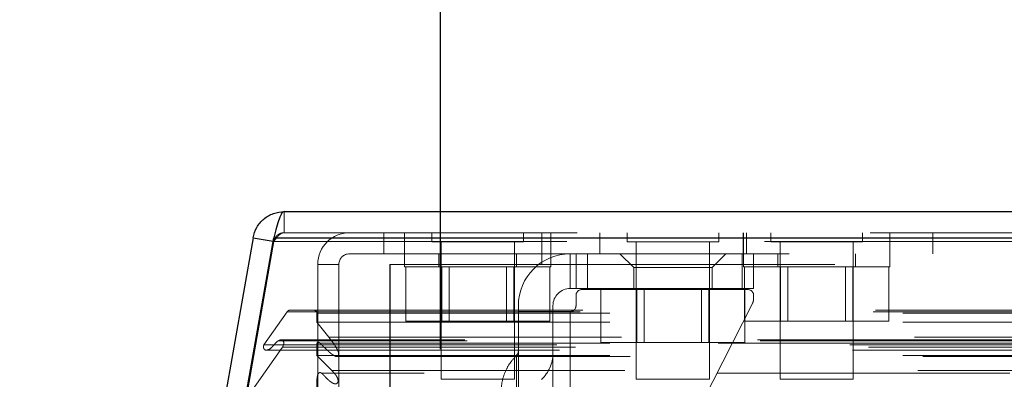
# Model space of a CAD drawing. Header units: inches. Extents: x 0.2 to 10.8, y 0.2 to 8.2.
# Tile 6 of 86: x 2.589 to 2.925, y 2.182 to 2.304. Entities that reach past the tile are written whole.
import ezdxf

# ---------------------------------------------------------------- set-up
doc = ezdxf.new("R2010")
doc.units = ezdxf.units.IN
doc.header["$MEASUREMENT"] = 0
doc.linetypes.add('HIDDEN', pattern=[0.07500000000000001, 0.05, -0.025])
doc.layers.add('DIMENSIONS', color=140, linetype='Continuous')
doc.layers.add('SLD-0', color=179, linetype='Continuous')
doc.styles.add('SLDTEXTSTYLE0', font='TXT', dxfattribs={"width": 0.7})
doc.dimstyles.new('SLDDIMSTYLE0', dxfattribs={"dimtxt": 0.0849609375, "dimasz": 0.13, "dimexe": 0, "dimexo": 0.0625, "dimgap": 0.021240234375, "dimtad": 0, "dimtih": 1, "dimtoh": 1, "dimlfac": 10, "dimrnd": 1e-09, "dimzin": 12, "dimdsep": 46, "dimtxsty": 'SLDTEXTSTYLE0', "dimsah": 1, "dimcen": 0.09, "dimadec": 0, "dimazin": 3, "dimtfac": 1, "dimtofl": 0, "dimtmove": 0, "dimatfit": 3, "dimfxl": 0, "dimfrac": 2, "dimtolj": 1, "dimtzin": 12, "dimarcsym": 0})
doc.dimstyles.new('SLDDIMSTYLE1', dxfattribs={"dimtxt": 0.0849609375, "dimasz": 0.13, "dimexe": 0, "dimexo": 0.0625, "dimgap": 0.021240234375, "dimtad": 0, "dimtih": 1, "dimtoh": 1, "dimlfac": 10, "dimrnd": 1e-09, "dimzin": 12, "dimdsep": 46, "dimtxsty": 'SLDTEXTSTYLE0', "dimsah": 1, "dimcen": 0.09, "dimadec": 0, "dimazin": 3, "dimtfac": 1, "dimtmove": 0, "dimatfit": 0, "dimfxl": 0, "dimfrac": 2, "dimtolj": 1, "dimtzin": 12, "dimarcsym": 0})

# ---------------------------------------------------------------- blocks, each defined once
blk = doc.blocks.new('_D_22')
at = {"layer": 'DIMENSIONS'}
for p, q in [((2.482433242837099, 2.152686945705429), (2.482433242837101, 2.402686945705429)), ((2.593097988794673, 2.152686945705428), (2.3574332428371, 2.152686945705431)), ((2.616021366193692, 1.960620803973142), (2.357433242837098, 1.960620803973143)), ((2.482433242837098, 1.741960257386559), (2.482433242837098, 1.960620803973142)), ((1.952028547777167, 1.741960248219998), (1.923498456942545, 1.741960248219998)), ((1.923498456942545, 1.741960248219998), (1.923498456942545, 1.606929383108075)), ((2.204497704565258, 1.741960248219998), (2.23302779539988, 1.741960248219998)), ((2.23302779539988, 1.741960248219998), (2.23302779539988, 1.606929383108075)), ((2.357689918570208, 1.741960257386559), (2.482433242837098, 1.741960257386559)), ((1.923498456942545, 1.606929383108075), (1.952028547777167, 1.606929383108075)), ((2.23302779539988, 1.606929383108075), (2.204497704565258, 1.606929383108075))]:
    blk.add_line(p, q, dxfattribs=at)
for points in [[(2.482433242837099, 2.152686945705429), (2.5024332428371, 2.282686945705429), (2.4624332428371, 2.282686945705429)], [(2.482433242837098, 1.960620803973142), (2.462433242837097, 1.830620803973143), (2.502433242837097, 1.830620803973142)]]:
    blk.add_solid(points, dxfattribs=at)
at = {"layer": 'DIMENSIONS', "char_height": 0.08333333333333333, "attachment_point": 1, "style": 'SLDTEXTSTYLE0'}
for s, insert in [('1.92', (1.952028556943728, 1.868402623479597)), ('48.8', (1.952028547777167, 1.714351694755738))]:
    blk.add_mtext(s, dxfattribs=dict(at, insert=insert))
blk = doc.blocks.new('_D_25')
at = {"layer": 'DIMENSIONS'}
for p, q in [((2.73250681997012, 2.191886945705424), (2.73250681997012, 2.691556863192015)), ((4.48630681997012, 2.191886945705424), (4.48630681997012, 2.691556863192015)), ((3.486450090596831, 2.646032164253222), (3.457919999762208, 2.646032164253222)), ((3.457919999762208, 2.646032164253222), (3.457919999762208, 2.511001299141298)), ((3.809598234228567, 2.646032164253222), (3.83812832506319, 2.646032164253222)), ((3.83812832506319, 2.646032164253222), (3.83812832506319, 2.511001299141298)), ((2.73250681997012, 2.566556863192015), (3.143037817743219, 2.566556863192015)), ((4.48630681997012, 2.566556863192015), (4.153010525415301, 2.566556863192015)), ((3.457919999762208, 2.511001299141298), (3.486450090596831, 2.511001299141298)), ((3.83812832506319, 2.511001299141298), (3.809598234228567, 2.511001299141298))]:
    blk.add_line(p, q, dxfattribs=at)
for points in [[(2.73250681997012, 2.566556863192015), (2.86250681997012, 2.546556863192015), (2.86250681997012, 2.586556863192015)], [(4.48630681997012, 2.566556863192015), (4.35630681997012, 2.586556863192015), (4.35630681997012, 2.546556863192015)]]:
    blk.add_solid(points, dxfattribs=at)
at = {"layer": 'DIMENSIONS', "char_height": 0.08333333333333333, "attachment_point": 1, "style": 'SLDTEXTSTYLE0'}
for s, insert in [('17.54', (3.48645008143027, 2.772474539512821)), ('445.5', (3.486450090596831, 2.618423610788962)), ('INSIDE OPENING', (3.162067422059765, 2.464372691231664))]:
    blk.add_mtext(s, dxfattribs=dict(at, insert=insert))

msp = doc.modelspace()

# ---------------------------------------------------------------- linework, layer by layer
at = {"layer": 'SLD-0', "linetype": 'Continuous', "lineweight": 25}
for p, q in [((2.679203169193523, 2.238800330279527), (4.539561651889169, 2.238800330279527)), ((2.668567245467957, 2.229875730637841), (2.657665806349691, 2.168050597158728)), ((2.664767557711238, 2.168050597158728), (2.675668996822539, 2.229875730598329)), ((2.668567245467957, 2.229875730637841), (2.675454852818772, 2.228661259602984)), ((2.675668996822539, 2.229875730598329), (4.543095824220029, 2.22987573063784))]:
    msp.add_line(p, q, dxfattribs=at)
at = {"layer": 'SLD-0', "linetype": 'HIDDEN', "lineweight": 18}
for p, q in [((2.679203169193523, 2.231600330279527), (2.679203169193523, 2.238800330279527)), ((2.675657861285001, 2.228625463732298), (2.664756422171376, 2.166800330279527)), ((2.664767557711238, 2.166800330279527), (2.675668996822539, 2.228625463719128)), ((2.675454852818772, 2.228661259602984), (2.675657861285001, 2.228625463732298)), ((2.675668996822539, 2.229875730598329), (2.675668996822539, 2.228625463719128)), ((4.543095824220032, 2.229875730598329), (2.675668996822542, 2.22987573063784)), ((2.675668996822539, 2.228625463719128), (4.543095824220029, 2.228625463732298)), ((4.543095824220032, 2.228625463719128), (2.675668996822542, 2.228625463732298)), ((2.679203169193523, 2.231600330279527), (4.539561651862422, 2.231600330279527)), ((2.713165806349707, 2.224400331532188), (2.713165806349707, 2.231600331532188)), ((2.720265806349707, 2.231600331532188), (2.720265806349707, 2.224400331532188)), ((2.729640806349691, 2.231600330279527), (2.729640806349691, 2.228475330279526)), ((2.760890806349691, 2.228475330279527), (2.760890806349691, 2.231600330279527)), ((2.767099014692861, 2.220800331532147), (2.76709901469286, 2.231600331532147)), ((2.767165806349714, 2.224400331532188), (2.767165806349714, 2.231600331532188)), ((2.770265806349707, 2.224400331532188), (2.770265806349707, 2.231600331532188)), ((2.786965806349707, 2.231600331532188), (2.786965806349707, 2.224400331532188)), ((2.796257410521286, 2.231600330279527), (2.796257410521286, 2.228475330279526)), ((2.827507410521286, 2.228475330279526), (2.827507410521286, 2.231600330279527)), ((2.83589901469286, 2.231600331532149), (2.83589901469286, 2.224400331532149)), ((2.835965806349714, 2.231600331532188), (2.835965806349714, 2.224400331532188)), ((2.836965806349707, 2.224400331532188), (2.836965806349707, 2.231600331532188)), ((2.845340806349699, 2.231600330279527), (2.845340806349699, 2.228475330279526)), ((2.876590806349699, 2.228475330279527), (2.876590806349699, 2.231600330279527)), ((2.88589901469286, 2.22440033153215), (2.88589901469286, 2.23160033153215)), ((2.885965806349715, 2.224400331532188), (2.885965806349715, 2.231600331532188)), ((2.900665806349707, 2.224400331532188), (2.900665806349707, 2.231600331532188)), ((2.729640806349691, 2.228475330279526), (2.760890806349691, 2.228475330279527)), ((2.732765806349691, 2.228475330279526), (2.732765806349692, 2.181600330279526)), ((2.757765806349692, 2.181600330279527), (2.757765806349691, 2.228475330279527)), ((2.796257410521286, 2.228475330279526), (2.827507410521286, 2.228475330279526)), ((2.799382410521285, 2.228475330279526), (2.799382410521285, 2.181600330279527)), ((2.824382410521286, 2.181600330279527), (2.824382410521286, 2.228475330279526)), ((2.845340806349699, 2.228475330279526), (2.876590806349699, 2.228475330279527)), ((2.848465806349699, 2.228475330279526), (2.848465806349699, 2.181600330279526)), ((2.873465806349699, 2.181600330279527), (2.873465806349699, 2.228475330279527)), ((2.701465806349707, 2.224400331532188), (2.713165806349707, 2.224400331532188)), ((2.713165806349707, 2.224400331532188), (2.767099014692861, 2.224400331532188)), ((2.720265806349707, 2.224400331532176), (2.720265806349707, 2.219900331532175)), ((2.732015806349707, 2.224400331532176), (2.732015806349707, 2.219900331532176)), ((2.758515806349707, 2.219900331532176), (2.758515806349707, 2.224400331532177)), ((4.451599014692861, 2.224400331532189), (2.767099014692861, 2.224400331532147)), ((2.767165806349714, 2.220800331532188), (2.767165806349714, 2.224400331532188)), ((2.770265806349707, 2.219900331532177), (2.770265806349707, 2.224400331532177)), ((2.776843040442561, 2.224400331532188), (2.776843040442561, 2.212589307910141)), ((2.776843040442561, 2.212589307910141), (2.776843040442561, 2.224400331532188)), ((2.776843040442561, 2.224400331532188), (2.776843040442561, 2.212589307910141)), ((2.776843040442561, 2.212589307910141), (2.776843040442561, 2.224400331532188)), ((2.778811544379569, 2.224400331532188), (2.778811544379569, 2.212589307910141)), ((2.782748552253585, 2.224400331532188), (2.782748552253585, 2.212589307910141)), ((2.782748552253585, 2.224400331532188), (2.782748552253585, 2.212589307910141)), ((2.782748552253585, 2.224400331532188), (2.782748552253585, 2.212589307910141)), ((2.782748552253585, 2.224400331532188), (2.782748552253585, 2.212589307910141)), ((2.793772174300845, 2.224400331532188), (2.798496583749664, 2.219675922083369)), ((2.825268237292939, 2.219675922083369), (2.829992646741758, 2.224400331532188)), ((2.835504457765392, 2.224400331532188), (2.835504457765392, 2.212589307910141)), ((2.835504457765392, 2.224400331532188), (2.835504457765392, 2.212589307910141)), ((2.835504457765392, 2.224400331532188), (2.835504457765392, 2.212589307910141)), ((2.835504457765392, 2.224400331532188), (2.835504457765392, 2.212589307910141)), ((2.835965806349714, 2.224400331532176), (2.835965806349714, 2.219900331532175)), ((2.839441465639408, 2.224400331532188), (2.839441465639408, 2.212589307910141)), ((2.847715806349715, 2.224400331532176), (2.847715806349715, 2.219900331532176)), ((2.874215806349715, 2.219900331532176), (2.874215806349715, 2.224400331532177)), ((2.885965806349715, 2.219900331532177), (2.885965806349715, 2.224400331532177)), ((2.690665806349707, 2.220800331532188), (2.697865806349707, 2.220800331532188)), ((2.690665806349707, 2.169600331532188), (2.690665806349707, 2.220800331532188)), ((2.697865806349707, 2.169600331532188), (2.697865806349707, 2.220800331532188)), ((2.767099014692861, 2.220800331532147), (2.715299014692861, 2.220800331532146)), ((2.715299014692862, 2.169600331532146), (2.715299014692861, 2.220800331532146)), ((2.715365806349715, 2.169600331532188), (2.715365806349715, 2.220800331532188)), ((2.720265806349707, 2.219900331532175), (2.770265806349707, 2.219900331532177)), ((2.720670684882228, 2.219900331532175), (2.720670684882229, 2.201400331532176)), ((2.732968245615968, 2.219900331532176), (2.732968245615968, 2.201400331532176)), ((2.735470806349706, 2.219900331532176), (2.735470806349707, 2.201400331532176)), ((2.755060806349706, 2.201400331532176), (2.755060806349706, 2.219900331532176)), ((2.757563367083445, 2.219900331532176), (2.757563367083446, 2.201400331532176)), ((2.767099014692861, 2.220800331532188), (2.767165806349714, 2.220800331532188)), ((4.451599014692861, 2.220800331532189), (2.767099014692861, 2.220800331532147)), ((4.451599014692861, 2.220800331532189), (2.767099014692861, 2.220800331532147)), ((2.767165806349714, 2.220800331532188), (4.451599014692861, 2.220800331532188)), ((2.767165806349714, 2.220800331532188), (4.451599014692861, 2.220800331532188)), ((2.769860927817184, 2.219900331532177), (2.769860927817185, 2.201400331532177)), ((2.825268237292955, 2.219675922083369), (2.798496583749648, 2.219675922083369)), ((2.798496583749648, 2.219675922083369), (2.798496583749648, 2.212589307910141)), ((2.825268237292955, 2.212589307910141), (2.825268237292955, 2.219675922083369)), ((2.835965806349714, 2.219900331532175), (2.885965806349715, 2.219900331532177)), ((2.836370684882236, 2.219900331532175), (2.836370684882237, 2.201400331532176)), ((2.848668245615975, 2.219900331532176), (2.848668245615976, 2.201400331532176)), ((2.851170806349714, 2.219900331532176), (2.851170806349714, 2.201400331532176)), ((2.870760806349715, 2.201400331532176), (2.870760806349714, 2.219900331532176)), ((2.873263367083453, 2.219900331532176), (2.873263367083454, 2.201400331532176)), ((2.885560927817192, 2.219900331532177), (2.885560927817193, 2.201400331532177)), ((2.778811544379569, 2.212589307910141), (2.776843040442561, 2.212589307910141)), ((2.782748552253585, 2.212589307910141), (2.778811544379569, 2.212589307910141)), ((2.837472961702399, 2.212195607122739), (2.780780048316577, 2.212195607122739)), ((2.782748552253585, 2.212589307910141), (2.835504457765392, 2.212589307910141)), ((2.787287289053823, 2.212589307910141), (2.787287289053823, 2.194089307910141)), ((2.799584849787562, 2.212589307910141), (2.799584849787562, 2.194089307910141)), ((2.802087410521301, 2.212589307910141), (2.802087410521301, 2.194089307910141)), ((2.821677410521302, 2.194089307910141), (2.821677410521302, 2.212589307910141)), ((2.82417997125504, 2.212589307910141), (2.82417997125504, 2.194089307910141)), ((2.839441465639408, 2.212589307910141), (2.835504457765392, 2.212589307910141)), ((2.83647753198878, 2.212589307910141), (2.83647753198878, 2.194089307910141)), ((2.778811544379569, 2.210227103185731), (2.778811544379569, 2.206683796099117)), ((2.839441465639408, 2.209202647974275), (2.839441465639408, 2.210227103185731)), ((2.681078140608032, 2.205134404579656), (4.537686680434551, 2.205134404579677)), ((2.75912650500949, 2.206683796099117), (2.75912650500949, 2.204715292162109)), ((2.770937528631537, 2.204715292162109), (2.770937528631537, 2.206683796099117)), ((2.83901333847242, 2.207417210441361), (2.783843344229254, 2.09899284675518)), ((2.680201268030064, 2.204615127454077), (2.672275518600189, 2.193295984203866)), ((2.680201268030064, 2.204615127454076), (4.53856355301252, 2.2046151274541)), ((2.690338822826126, 2.204134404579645), (4.528425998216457, 2.204134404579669)), ((2.690338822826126, 2.201095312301), (2.690338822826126, 2.204134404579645)), ((2.690338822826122, 2.204134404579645), (4.528425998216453, 2.204134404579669)), ((2.75912650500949, 2.204715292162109), (2.75912650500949, 2.096841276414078)), ((2.776843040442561, 2.204715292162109), (2.75912650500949, 2.204715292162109)), ((2.770937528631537, 2.204715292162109), (2.770937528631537, 2.096841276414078)), ((2.776843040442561, 2.204715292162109), (2.776843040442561, 2.096841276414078)), ((2.776843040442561, 2.204715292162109), (2.776843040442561, 2.096841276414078)), ((2.776843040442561, 2.096841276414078), (2.776843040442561, 2.204715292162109)), ((2.776843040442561, 2.096841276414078), (2.776843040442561, 2.204715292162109)), ((2.776843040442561, 2.204715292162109), (2.776843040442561, 2.096841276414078)), ((2.776843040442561, 2.204715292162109), (2.776843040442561, 2.096841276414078)), ((2.776843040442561, 2.096841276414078), (2.776843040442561, 2.204715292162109)), ((2.776843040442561, 2.096841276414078), (2.776843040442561, 2.204715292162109)), ((2.694377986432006, 2.195925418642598), (2.690338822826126, 2.201095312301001)), ((2.690338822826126, 2.201095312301), (4.528425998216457, 2.201095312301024)), ((2.720670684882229, 2.201400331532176), (2.732968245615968, 2.201400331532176)), ((2.732968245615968, 2.201400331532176), (2.757563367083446, 2.201400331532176)), ((2.757563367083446, 2.201400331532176), (2.769860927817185, 2.201400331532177)), ((2.836370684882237, 2.201400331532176), (2.848668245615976, 2.201400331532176)), ((2.848668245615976, 2.201400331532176), (2.873263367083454, 2.201400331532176)), ((2.873263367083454, 2.201400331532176), (2.885560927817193, 2.201400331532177)), ((4.540815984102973, 2.194989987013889), (2.67795499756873, 2.194989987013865)), ((2.694377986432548, 2.195925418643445), (4.524386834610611, 2.195925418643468)), ((2.678638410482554, 2.192594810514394), (2.666799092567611, 2.17568651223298)), ((2.672275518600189, 2.193295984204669), (4.546489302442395, 2.193295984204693)), ((2.673213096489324, 2.191545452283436), (4.545543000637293, 2.191545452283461)), ((4.541646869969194, 2.194697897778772), (2.677133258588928, 2.194697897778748)), ((2.678638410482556, 2.192594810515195), (4.540126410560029, 2.19259481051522)), ((2.690338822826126, 2.193853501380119), (4.528425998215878, 2.193853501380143)), ((2.690338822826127, 2.189719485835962), (2.690338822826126, 2.193853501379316)), ((2.691453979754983, 2.193861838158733), (2.691441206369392, 2.193861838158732)), ((4.527307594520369, 2.193861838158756), (2.691454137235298, 2.193861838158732)), ((2.787287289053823, 2.194089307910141), (2.799584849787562, 2.194089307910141)), ((2.799584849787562, 2.194089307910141), (2.82417997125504, 2.194089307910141)), ((2.82417997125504, 2.194089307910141), (2.83647753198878, 2.194089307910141)), ((2.690338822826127, 2.189719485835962), (4.528425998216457, 2.189719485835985)), ((2.695493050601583, 2.184529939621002), (2.690338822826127, 2.189719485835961)), ((2.697256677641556, 2.189337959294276), (4.521498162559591, 2.1893379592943)), ((4.52693909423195, 2.183719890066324), (2.691825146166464, 2.1837198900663)), ((2.695493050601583, 2.184529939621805), (4.523271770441, 2.184529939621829)), ((2.695493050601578, 2.184529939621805), (4.523271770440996, 2.184529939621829)), ((2.732765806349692, 2.181600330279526), (2.757765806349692, 2.181600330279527)), ((2.799382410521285, 2.181600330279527), (2.824382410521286, 2.181600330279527)), ((2.848465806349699, 2.181600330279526), (2.873465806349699, 2.181600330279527))]:
    msp.add_line(p, q, dxfattribs=at)
for centre, radius, start, end in [((2.701465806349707, 2.220800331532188), 0.01080000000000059, 90, 180), ((2.701465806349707, 2.220800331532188), 0.003600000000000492, 90, 180), ((2.776843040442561, 2.206683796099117), 0.01771653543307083, 90, 180), ((2.776843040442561, 2.206683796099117), 0.005905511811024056, 90, 180), ((2.780780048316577, 2.210227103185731), 0.001968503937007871, 90, 180), ((2.837472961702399, 2.210227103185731), 0.001968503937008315, 0, 90), ((2.835504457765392, 2.209202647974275), 0.003937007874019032, 333.0314640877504, 0), ((2.681078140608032, 2.204134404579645), 0.001000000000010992, 90, 151.2673752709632), ((2.689338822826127, 2.204134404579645), 0.001000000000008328, 0, 90), ((2.776843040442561, 2.206683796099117), 0.001968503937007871, 270.0000000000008, 0), ((2.757158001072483, 2.191213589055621), 0.001968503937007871, 314.4762724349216, 0), ((2.75912650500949, 2.190360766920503), 0.01181102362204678, 311.7633977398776, 0)]:
    msp.add_arc(centre, radius, start, end, dxfattribs=at)
at = {"layer": 'SLD-0', "linetype": 'Continuous', "lineweight": 25}
for points in [[(2.668567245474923, 2.229875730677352), (2.668785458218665, 2.23111327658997), (2.669221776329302, 2.232312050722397), (2.670478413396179, 2.234488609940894), (2.671298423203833, 2.235465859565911), (2.67322370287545, 2.23708136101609), (2.674328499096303, 2.237719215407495), (2.676690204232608, 2.238578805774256), (2.677946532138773, 2.238800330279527), (2.679203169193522, 2.238800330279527)], [(2.679203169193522, 2.238800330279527), (2.678908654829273, 2.23880033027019), (2.678614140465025, 2.238578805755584), (2.678025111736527, 2.237719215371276), (2.677730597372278, 2.237081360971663), (2.677141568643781, 2.23546585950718), (2.676847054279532, 2.234488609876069), (2.676258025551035, 2.232312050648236), (2.675963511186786, 2.231113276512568), (2.675668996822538, 2.229875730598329)]]:
    msp.add_open_spline(points, degree=3, knots=[0, 0, 0, 0, 0.25, 0.25, 0.5, 0.5, 0.75, 0.75, 1, 1, 1, 1], dxfattribs=at)
at = {"layer": 'SLD-0', "linetype": 'HIDDEN', "lineweight": 18}
for points, knots in [([(2.679203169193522, 2.231600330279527), (2.679083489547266, 2.231596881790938), (2.678844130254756, 2.231589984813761), (2.678488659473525, 2.23153437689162), (2.67814029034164, 2.231446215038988), (2.677802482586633, 2.231323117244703), (2.677478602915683, 2.231167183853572), (2.677171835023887, 2.230979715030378), (2.67681383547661, 2.230708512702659), (2.676430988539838, 2.230326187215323), (2.676070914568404, 2.229809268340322), (2.675798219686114, 2.22923872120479), (2.675704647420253, 2.228829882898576), (2.675657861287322, 2.228625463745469)], [0, 0, 0, 0, 0.07144899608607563, 0.1428979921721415, 0.2143469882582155, 0.2857959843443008, 0.3572449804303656, 0.4286939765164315, 0.500142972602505, 0.6251072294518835, 0.7500714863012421, 0.8750357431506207, 1, 1, 1, 1]), ([(2.675668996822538, 2.228625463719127), (2.675753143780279, 2.228742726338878), (2.675921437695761, 2.22897725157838), (2.676173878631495, 2.229317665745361), (2.676426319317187, 2.229645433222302), (2.676678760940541, 2.229956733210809), (2.676931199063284, 2.230248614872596), (2.677183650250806, 2.230518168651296), (2.677499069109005, 2.230823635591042), (2.677877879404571, 2.231134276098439), (2.678319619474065, 2.231399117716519), (2.678761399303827, 2.231568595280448), (2.679055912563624, 2.2315897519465), (2.679203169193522, 2.231600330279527)], [0, 0, 0, 0, 0.07144899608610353, 0.1428979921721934, 0.2143469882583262, 0.2857959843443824, 0.3572449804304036, 0.4286939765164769, 0.5001429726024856, 0.6251072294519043, 0.7500714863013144, 0.8750357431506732, 0.9999999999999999, 0.9999999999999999, 0.9999999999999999, 0.9999999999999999]), ([(2.672275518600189, 2.19329598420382), (2.672250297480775, 2.193246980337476), (2.672199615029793, 2.193148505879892), (2.672152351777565, 2.192975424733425), (2.672126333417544, 2.192790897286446), (2.672123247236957, 2.192597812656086), (2.672142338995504, 2.192402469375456), (2.672183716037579, 2.192210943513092), (2.672247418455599, 2.192030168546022), (2.672333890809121, 2.191867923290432), (2.672467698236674, 2.191702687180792), (2.672713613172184, 2.191560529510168), (2.67301923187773, 2.19152418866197), (2.673356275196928, 2.191556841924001), (2.67393298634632, 2.191714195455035), (2.67479463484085, 2.192245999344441), (2.675606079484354, 2.193201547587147), (2.676290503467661, 2.193989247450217), (2.676823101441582, 2.194493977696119), (2.677366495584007, 2.194879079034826), (2.677956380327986, 2.195046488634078), (2.678491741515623, 2.194887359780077), (2.678831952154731, 2.194577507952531), (2.679051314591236, 2.194262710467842), (2.679071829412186, 2.193948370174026), (2.679029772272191, 2.193628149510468), (2.678938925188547, 2.193306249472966), (2.678797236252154, 2.192959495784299), (2.678698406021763, 2.192732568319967), (2.678638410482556, 2.192594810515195)], [0, 0, 0, 0, 0.01286879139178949, 0.02586014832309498, 0.03915414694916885, 0.05280973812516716, 0.06678895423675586, 0.0809919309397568, 0.09530063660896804, 0.1096358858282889, 0.1240351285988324, 0.1483514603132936, 0.1869717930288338, 0.2169893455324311, 0.2495702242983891, 0.3631535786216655, 0.4986136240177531, 0.5635885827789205, 0.627260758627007, 0.6891535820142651, 0.7481889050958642, 0.8066944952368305, 0.849955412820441, 0.8739836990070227, 0.8919318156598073, 0.9150774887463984, 0.9430074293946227, 0.9654022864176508, 1, 1, 1, 1]), ([(2.690338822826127, 2.193853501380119), (2.690351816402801, 2.193877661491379), (2.690386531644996, 2.193942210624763), (2.690466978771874, 2.194045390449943), (2.690581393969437, 2.194163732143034), (2.690742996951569, 2.194253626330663), (2.690946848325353, 2.194224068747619), (2.691162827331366, 2.194104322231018), (2.691496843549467, 2.193837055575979), (2.691958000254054, 2.193370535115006), (2.692545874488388, 2.192804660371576), (2.693138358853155, 2.192224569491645), (2.69372563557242, 2.19165766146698), (2.694321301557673, 2.191091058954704), (2.694955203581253, 2.190529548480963), (2.695655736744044, 2.189988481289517), (2.69627795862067, 2.189603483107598), (2.696790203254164, 2.189385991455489), (2.697174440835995, 2.18928384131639), (2.697490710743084, 2.189407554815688), (2.697678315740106, 2.189619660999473), (2.697742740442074, 2.189824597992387), (2.697767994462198, 2.19007868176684), (2.697757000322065, 2.190368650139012), (2.697707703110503, 2.190680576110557), (2.69759891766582, 2.191076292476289), (2.697400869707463, 2.191569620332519), (2.697092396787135, 2.192181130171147), (2.696685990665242, 2.192866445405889), (2.696241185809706, 2.193535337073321), (2.695803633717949, 2.194149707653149), (2.695416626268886, 2.194678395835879), (2.695052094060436, 2.195151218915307), (2.694711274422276, 2.195566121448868), (2.694485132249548, 2.195809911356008), (2.694377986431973, 2.195925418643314)], [0, 0, 0, 0, 0.004393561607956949, 0.0117383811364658, 0.02163481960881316, 0.0335056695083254, 0.04779306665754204, 0.06568677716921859, 0.08271741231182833, 0.1309393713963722, 0.1816873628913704, 0.2321676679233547, 0.2822821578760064, 0.3319640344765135, 0.3859283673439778, 0.4419291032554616, 0.4994657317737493, 0.5270850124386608, 0.5544187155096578, 0.5825390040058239, 0.5921652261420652, 0.6028740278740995, 0.6156206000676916, 0.6301815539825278, 0.6459191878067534, 0.6630307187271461, 0.6933290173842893, 0.7305967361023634, 0.7749517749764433, 0.8266059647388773, 0.8674982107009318, 0.9053336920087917, 0.9400534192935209, 0.9715974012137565, 1, 1, 1, 1]), ([(2.758537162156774, 2.189808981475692), (2.757746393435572, 2.188937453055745), (2.756164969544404, 2.18719452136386), (2.754510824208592, 2.184057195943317), (2.75342505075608, 2.180680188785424), (2.753292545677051, 2.178331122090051), (2.753226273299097, 2.177156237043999)], [0, 0, 0, 0, 0.2500635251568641, 0.5000911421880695, 0.7499707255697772, 1, 1, 1, 1]), ([(2.758537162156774, 2.17715623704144), (2.758537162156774, 2.180482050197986), (2.758537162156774, 2.185399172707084), (2.758537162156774, 2.189149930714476), (2.758537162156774, 2.190138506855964), (2.758537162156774, 2.18914993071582), (2.758537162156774, 2.185399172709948), (2.758537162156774, 2.180482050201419), (2.758537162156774, 2.177156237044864)], [3.14159265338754, 3.14159265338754, 3.14159265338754, 3.14159265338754, 3.92699081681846, 4.31968989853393, 4.71238898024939, 5.10508806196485, 5.49778714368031, 6.28318530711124, 6.28318530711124, 6.28318530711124, 6.28318530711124]), ([(2.758537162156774, 2.17715623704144), (2.758537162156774, 2.180482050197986), (2.758537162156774, 2.185399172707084), (2.758537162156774, 2.189149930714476), (2.758537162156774, 2.190138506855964), (2.758537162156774, 2.18914993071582), (2.758537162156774, 2.185399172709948), (2.758537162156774, 2.180482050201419), (2.758537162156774, 2.177156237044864)], [3.14159265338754, 3.14159265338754, 3.14159265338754, 3.14159265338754, 3.92699081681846, 4.31968989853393, 4.71238898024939, 5.10508806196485, 5.49778714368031, 6.28318530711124, 6.28318530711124, 6.28318530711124, 6.28318530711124]), ([(2.758537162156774, 2.17715623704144), (2.758537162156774, 2.180482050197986), (2.758537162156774, 2.185399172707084), (2.758537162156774, 2.189149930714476), (2.758537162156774, 2.190138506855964), (2.758537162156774, 2.18914993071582), (2.758537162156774, 2.185399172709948), (2.758537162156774, 2.180482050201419), (2.758537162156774, 2.177156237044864)], [3.14159265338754, 3.14159265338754, 3.14159265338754, 3.14159265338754, 3.92699081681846, 4.31968989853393, 4.71238898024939, 5.10508806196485, 5.49778714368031, 6.28318530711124, 6.28318530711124, 6.28318530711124, 6.28318530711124]), ([(2.758537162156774, 2.17715623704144), (2.758537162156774, 2.180482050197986), (2.758537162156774, 2.185399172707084), (2.758537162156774, 2.189149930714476), (2.758537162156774, 2.190138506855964), (2.758537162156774, 2.18914993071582), (2.758537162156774, 2.185399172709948), (2.758537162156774, 2.180482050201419), (2.758537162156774, 2.177156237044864)], [3.14159265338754, 3.14159265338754, 3.14159265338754, 3.14159265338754, 3.92699081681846, 4.31968989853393, 4.71238898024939, 5.10508806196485, 5.49778714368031, 6.28318530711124, 6.28318530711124, 6.28318530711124, 6.28318530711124]), ([(2.690338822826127, 2.17871475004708), (2.690329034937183, 2.179074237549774), (2.690310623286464, 2.179750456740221), (2.690320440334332, 2.180701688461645), (2.690360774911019, 2.181525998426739), (2.690435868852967, 2.182226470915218), (2.690539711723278, 2.182815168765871), (2.6907008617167, 2.18330777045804), (2.690950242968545, 2.183691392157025), (2.691273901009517, 2.183910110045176), (2.691612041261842, 2.183848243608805), (2.691897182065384, 2.183695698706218), (2.692175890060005, 2.183486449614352), (2.692544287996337, 2.183142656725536), (2.693058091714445, 2.18258608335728), (2.693682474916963, 2.181905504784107), (2.694391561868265, 2.181227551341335), (2.695062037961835, 2.180681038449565), (2.695696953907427, 2.180291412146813), (2.696294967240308, 2.180022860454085), (2.696803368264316, 2.180004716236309), (2.697175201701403, 2.180140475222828), (2.697410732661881, 2.180354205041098), (2.697558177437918, 2.180667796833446), (2.697616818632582, 2.181030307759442), (2.697561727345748, 2.181448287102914), (2.697425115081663, 2.181926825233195), (2.697168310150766, 2.182476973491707), (2.696761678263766, 2.183079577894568), (2.696195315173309, 2.183799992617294), (2.69574234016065, 2.184270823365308), (2.695493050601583, 2.184529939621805)], [0, 0, 0, 0, 0.0516001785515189, 0.09706326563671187, 0.1364041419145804, 0.1700382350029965, 0.1985190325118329, 0.2234229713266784, 0.2470195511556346, 0.2713164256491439, 0.2966105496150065, 0.3102882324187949, 0.3318030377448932, 0.3615707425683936, 0.3999268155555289, 0.4632548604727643, 0.5211071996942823, 0.573335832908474, 0.6200679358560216, 0.6617528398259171, 0.6994333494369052, 0.7213754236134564, 0.7400102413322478, 0.7567370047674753, 0.7731511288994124, 0.7917149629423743, 0.8167908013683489, 0.8462062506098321, 0.8858170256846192, 0.9371607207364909, 1, 1, 1, 1])]:
    msp.add_open_spline(points, degree=3, knots=knots, dxfattribs=at)

# ---------------------------------------------------------------- dimensions: what is measured, and where the dimension line sits
at = {"layer": 'DIMENSIONS'}
dim = msp.add_linear_dim(base=(4.48630681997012, 2.566556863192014), p1=(2.73250681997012, 2.141886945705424), p2=(4.48630681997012, 2.141886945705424), text='<>\\PINSIDE OPENING', dimstyle='SLDDIMSTYLE0', dxfattribs=at)
dim.commit()
dim.dimension.update_dxf_attribs({"geometry": '_D_25', "text_midpoint": (3.648024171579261, 2.566556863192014), "dimtype": 160})
dim = msp.add_linear_dim(base=(2.4824332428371, 2.152686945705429), p1=(2.666021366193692, 1.960620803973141), p2=(2.643097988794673, 2.152686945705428), angle=90.0000000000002, dimstyle='SLDDIMSTYLE1', dxfattribs=at)
dim.commit()
dim.dimension.update_dxf_attribs({"geometry": '_D_22', "text_midpoint": (2.482433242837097, 1.741960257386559), "dimtype": 160})

doc.saveas('drawing.dxf')
